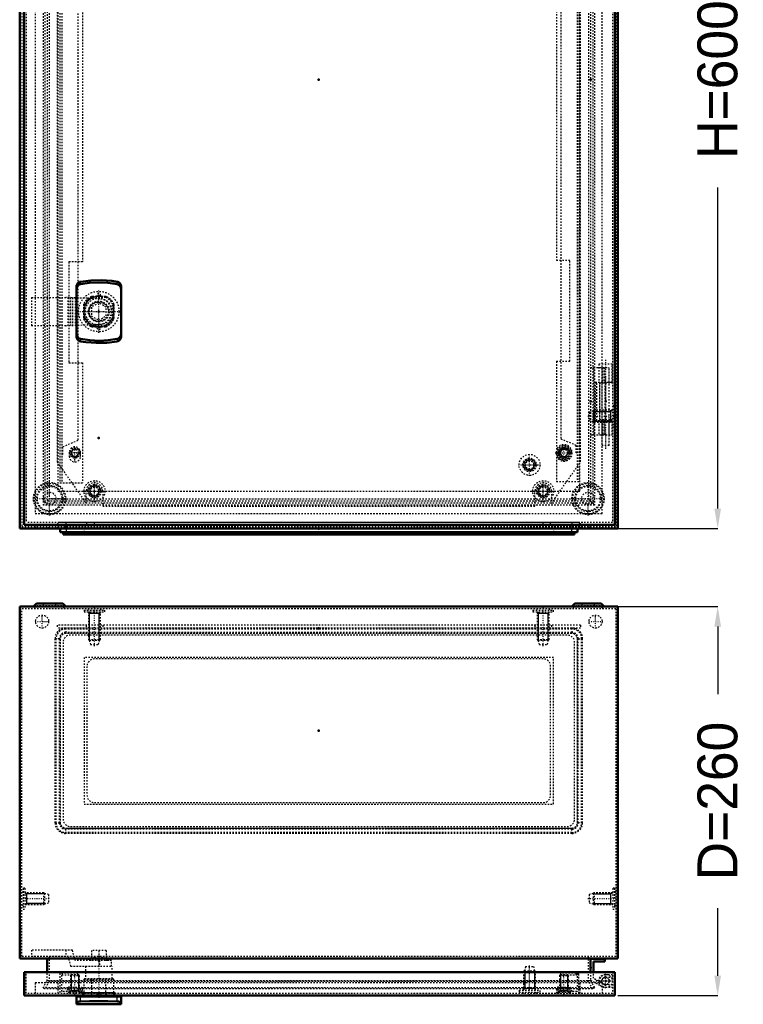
# Model space of a CAD drawing. Header units: millimetres. Extents: x 0 to 1537, y 0 to 1316.
# Tile 2 of 6: x 314 to 798, y 0 to 658. Entities that reach past the tile are written whole.
import ezdxf

# ---------------------------------------------------------------- set-up
doc = ezdxf.new("R2010")
doc.units = ezdxf.units.MM
doc.linetypes.add('Center', pattern=[1.5, 0.45, -0.5, 0.05, -0.5])
doc.linetypes.add('Dashed', pattern=[2, 1, -1])
for name, color, linetype, lineweight in [('2d ConnectionPoints', 7, 'Continuous', 50), ('AM_0', 7, 'Continuous', 50), ('AM_4', 3, 'Continuous', 25), ('AM_5', 3, 'Continuous', 25), ('AM_7', 7, 'Center', 25), ('AM_9', 6, 'Dashed', 25)]:
    doc.layers.add(name, color=color, linetype=linetype, lineweight=lineweight)
doc.dimstyles.new('ISO-25', dxfattribs={"dimtxt": 2.5, "dimasz": 2.5, "dimexe": 1.25, "dimexo": 0.625, "dimtad": 1, "dimtxsty": 'Standard', "dimcen": 2.5, "dimadec": 0, "dimazin": 0, "dimtfac": 1, "dimtmove": 0, "dimatfit": 3, "dimfxl": 1, "dimarcsym": 0})

# ---------------------------------------------------------------- blocks, each defined once
blk = doc.blocks.new('1_AG02_GPG_0__0_in_MAS0604026R5_0__1300')
at = {"layer": 'AM_9'}
for p, q in [((341.07, 243.8), (341.07, 121.8)), ((683.07, 247.8), (345.07, 247.8)), ((687.07, 121.8), (687.07, 243.8)), ((357.07, 231.8), (357.07, 133.8)), ((671.07, 231.8), (357.07, 231.8)), ((671.07, 133.8), (671.07, 231.8)), ((357.07, 133.8), (671.07, 133.8)), ((345.07, 117.8), (683.07, 117.8))]:
    blk.add_line(p, q, dxfattribs=at)
for centre, start, end in [((345.07, 243.8), 90, 180), ((683.07, 243.8), 360, 90), ((345.07, 121.8), 180, 270), ((683.07, 121.8), 270, 0)]:
    blk.add_arc(centre, 4, start, end, dxfattribs=at)
blk = doc.blocks.new('2_AF02R5_GP_0__0_in_MAS0604026R5_0__1300')
at = {"layer": 'AM_9'}
for p, q in [((680.07, 246.8), (348.07, 246.8)), ((343.07, 241.8), (343.07, 123.8)), ((685.07, 123.8), (685.07, 241.8)), ((348.07, 118.8), (680.07, 118.8))]:
    blk.add_line(p, q, dxfattribs=at)
for centre, start, end in [((348.07, 241.8), 90, 180), ((680.07, 241.8), 0, 90), ((348.07, 123.8), 180, 270), ((680.07, 123.8), 270, 360)]:
    blk.add_arc(centre, 5, start, end, dxfattribs=at)
blk = doc.blocks.new('3_AMP06040_MPL_0__0_in_MAS0604026R5_0__1300')
at = {"layer": 'AM_9'}
for p, q in [((689.07, 253.3), (339.07, 253.3)), ((339.07, 253.3), (339.07, 251.3)), ((689.07, 251.3), (339.07, 251.3)), ((358.57, 253.3), (358.57, 251.3)), ((369.57, 253.3), (369.57, 251.3)), ((658.57, 253.3), (658.57, 251.3)), ((669.57, 253.3), (669.57, 251.3)), ((689.07, 253.3), (689.07, 251.3))]:
    blk.add_line(p, q, dxfattribs=at)
blk = doc.blocks.new('4_MMSH06SS_0__right_0_in_MAS0604026R5_0__1300')
at = {"layer": 'AM_0'}
for p, q in [((705.27, 30.5), (695.77, 30.5)), ((697.77, 21.5), (697.77, 28.5)), ((697.77, 28.5), (705.27, 28.5)), ((705.27, 28.5), (705.27, 30.5))]:
    blk.add_line(p, q, dxfattribs=at)
at = {"layer": 'AM_7'}
for p, q in [((705.77, 10.87), (705.77, 20.32)), ((701.04, 15.6), (710.49, 15.6))]:
    blk.add_line(p, q, dxfattribs=at)
at = {"layer": 'AM_9'}
for p, q in [((697.77, 17.36), (697.77, 21.5)), ((695.77, 16.21), (703.5, 11.71)), ((704.51, 13.44), (697.77, 17.36)), ((699.87, 16.14), (698.86, 14.41)), ((701.27, 15.6), (703.27, 15.6))]:
    blk.add_line(p, q, dxfattribs=at)
for radius in [4.5, 2.45]:
    blk.add_circle((705.77, 15.6), radius, dxfattribs=at)
blk.add_arc((705.77, 15.6), 2.5, 239.8, 180, dxfattribs=at)
blk = doc.blocks.new('5_ALL503_0_0__1_0_in_MAS0604026R5_0__1300')
at = {"layer": 'AM_5'}
for p, q in [((355.97, 7.7), (377.97, 7.7)), ((355.97, 6.2), (356.64, 7.3)), ((377.97, 6.2), (377.29, 7.3))]:
    blk.add_line(p, q, dxfattribs=at)
blk = doc.blocks.new('6_ALL503_0_0__2_0_in_MAS0604026R5_0__1300')
at = {"layer": 'AM_0'}
for p, q in [((351.97, 5.2), (381.97, 5.2)), ((351.97, 0), (351.97, 5.2)), ((353.47, 5.8), (353.47, 5.2)), ((380.47, 5.2), (380.47, 5.8)), ((381.97, 0), (381.97, 5.2)), ((351.97, 0), (381.97, 0))]:
    blk.add_line(p, q, dxfattribs=at)
for points in [[(351.97, 1.17), (352.24, 1.45), (353.07, 1.71), (353.9, 1.85), (354.72, 1.91)], [(354.72, 1.91), (360.67, 2.1), (366.73, 2.16), (372.97, 2.1), (379.21, 1.91)], [(379.21, 1.91), (380.14, 1.83), (380.89, 1.71), (381.61, 1.49), (381.94, 1.25), (381.97, 1.17)]]:
    blk.add_lwpolyline(points, dxfattribs=at)
at = {"layer": 'AM_4'}
for p, q in [((354.72, 1.91), (354.72, 5.2)), ((379.21, 1.91), (379.21, 5.2))]:
    blk.add_line(p, q, dxfattribs=at)
at = {"layer": 'AM_5'}
for p, q in [((377.97, 7.7), (355.97, 7.7)), ((355.97, 6.2), (356.64, 7.3)), ((377.97, 6.2), (377.29, 7.3))]:
    blk.add_line(p, q, dxfattribs=at)
at = {"layer": 'AM_7'}
blk.add_line((366.97, 33.29), (366.97, 4.19), dxfattribs=at)
at = {"layer": 'AM_9'}
for p, q in [((321.97, 36.26), (321.97, 32.26)), ((349.32, 36.26), (321.97, 36.26)), ((344.92, 36.26), (344.92, 32.26)), ((351.17, 29.38), (349.32, 36.26)), ((371.97, 35.88), (361.97, 35.88)), ((361.97, 35.88), (361.97, 30.86)), ((366.97, 35.88), (366.97, 30.86)), ((371.97, 35.88), (371.97, 30.86)), ((321.97, 32.26), (346.25, 32.26)), ((346.25, 32.26), (348.1, 25.38)), ((375.47, 29.38), (351.17, 29.38)), ((361.97, 31.14), (360.38, 30.56)), ((373.55, 30.56), (360.38, 30.56)), ((360.58, 29.4), (361.97, 29.39)), ((373.35, 29.4), (360.58, 29.4)), ((361.97, 29.39), (361.97, 29.38)), ((366.97, 29.39), (366.97, 29.38)), ((367.33, 29.38), (367.33, 25.38)), ((373.55, 30.56), (371.97, 31.14)), ((371.97, 29.39), (373.35, 29.4)), ((371.97, 29.39), (371.97, 29.38)), ((375.47, 25.38), (375.47, 29.38)), ((348.1, 25.38), (375.97, 25.38)), ((357.97, 25.38), (357.97, 17.2)), ((375.97, 17.2), (375.97, 25.38)), ((357.07, 16.7), (357.57, 17.2)), ((357.07, 6.2), (357.07, 16.7)), ((357.07, 16.7), (376.87, 16.7)), ((357.57, 17.2), (376.37, 17.2)), ((362.29, 17.2), (362.17, 16.7)), ((362.17, 16.7), (362.17, 6.2)), ((371.76, 16.7), (371.65, 17.2)), ((371.76, 6.2), (371.76, 16.7)), ((376.37, 17.2), (376.87, 16.7)), ((376.87, 16.7), (376.87, 6.2)), ((356.82, 6.2), (377.12, 6.2)), ((362.35, 6.2), (362.35, 5.8)), ((371.58, 5.8), (371.58, 6.2))]:
    blk.add_line(p, q, dxfattribs=at)
for points in [[(366.97, 30.86), (364.51, 31.14), (361.97, 30.86)], [(371.97, 30.86), (369.51, 31.14), (366.97, 30.86)]]:
    blk.add_lwpolyline(points, dxfattribs=at)
for centre, start, end in [((360.59, 30), 110, 269.67823), ((373.35, 30), 270.32177, 70)]:
    blk.add_arc(centre, 0.6, start, end, dxfattribs=at)
blk = doc.blocks.new('7_ADP06040R5_0__0_in_MAS0604026R5_0__1300')
at = {"layer": 'AM_0'}
for p, q in [((711.97, 21.5), (316.97, 21.5)), ((316.97, 21.5), (316.97, 5.8)), ((711.97, 5.8), (711.97, 21.5)), ((316.97, 5.8), (711.97, 5.8))]:
    blk.add_line(p, q, dxfattribs=at)
at = {"layer": 'AM_5'}
for p, q in [((348.58, 19.9), (348.58, 10.3)), ((353.35, 19.9), (353.35, 10.3)), ((651.73, 22.4), (651.73, 10.57)), ((658.2, 22.4), (658.2, 10.57)), ((675.58, 19.9), (675.58, 10.3)), ((680.35, 19.9), (680.35, 10.3)), ((353.97, 8.9), (347.97, 8.9)), ((347.97, 8.9), (348.58, 8.9)), ((348.58, 10.3), (348.58, 8.9)), ((353.35, 10.3), (353.35, 8.9)), ((353.97, 8.9), (353.35, 8.9)), ((658.97, 10.57), (650.97, 10.57)), ((650.97, 9.4), (651.56, 10.3)), ((651.56, 10.3), (651.73, 10.57)), ((658.38, 10.3), (658.2, 10.57)), ((658.97, 9.4), (658.38, 10.3)), ((680.97, 8.9), (674.97, 8.9)), ((674.97, 8.9), (675.58, 8.9)), ((675.58, 10.3), (675.58, 8.9)), ((680.35, 10.3), (680.35, 8.9)), ((680.97, 8.9), (680.35, 8.9))]:
    blk.add_line(p, q, dxfattribs=at)
at = {"layer": 'AM_7'}
for p, q in [((350.97, 6.67), (350.97, 20.53)), ((654.97, 6.4), (654.97, 26.09)), ((677.97, 6.67), (677.97, 20.53))]:
    blk.add_line(p, q, dxfattribs=at)
at = {"layer": 'AM_9'}
for p, q in [((318.47, 7.3), (318.47, 21.5)), ((352.97, 20.8), (340.97, 20.8)), ((340.97, 20.8), (340.97, 7.3)), ((342.17, 8.5), (342.17, 20.8)), ((342.72, 19.6), (342.72, 20.8)), ((348.58, 19.9), (347.97, 19.29)), ((348.58, 19.9), (353.35, 19.9)), ((352.97, 19.6), (352.97, 20.8)), ((353.97, 19.29), (353.35, 19.9)), ((651.47, 22.4), (650.97, 21.9)), ((650.97, 21.9), (650.97, 9.4)), ((650.97, 21.9), (658.97, 21.9)), ((652.22, 25.2), (651.47, 22.4)), ((651.47, 22.4), (658.47, 22.4)), ((652.22, 25.2), (657.72, 25.2)), ((658.47, 22.4), (657.72, 25.2)), ((658.97, 21.9), (658.47, 22.4)), ((658.97, 9.4), (658.97, 21.9)), ((675.58, 19.9), (674.97, 19.29)), ((675.58, 19.9), (680.35, 19.9)), ((675.97, 19.6), (675.97, 20.8)), ((687.97, 20.8), (675.97, 20.8)), ((680.97, 19.29), (680.35, 19.9)), ((686.22, 19.6), (686.22, 20.8)), ((686.77, 20.8), (686.77, 8.5)), ((687.97, 7.3), (687.97, 20.8)), ((710.47, 21.5), (710.47, 7.3)), ((324.47, 14.3), (324.47, 7.3)), ((703.47, 14.3), (324.47, 14.3)), ((339.47, 14.3), (339.47, 7.3)), ((342.17, 19.6), (352.97, 19.6)), ((347.97, 19.29), (353.97, 19.29)), ((347.97, 19.29), (347.97, 8.1)), ((353.97, 8.1), (353.97, 19.29)), ((674.97, 19.29), (674.97, 8.1)), ((674.97, 19.29), (680.97, 19.29)), ((675.97, 19.6), (686.77, 19.6)), ((680.97, 8.1), (680.97, 19.29)), ((688.47, 14.3), (688.47, 7.3)), ((703.47, 14.3), (703.47, 7.3)), ((710.47, 19.7), (705.77, 19.7)), ((705.77, 18.2), (710.47, 18.2)), ((710.47, 7.3), (318.47, 7.3)), ((355.97, 8.5), (342.17, 8.5)), ((345.95, 10.44), (345.47, 8.5)), ((345.95, 10.44), (355.98, 10.44)), ((347.15, 10.3), (346.41, 7.3)), ((346.97, 8.5), (346.97, 7.3)), ((347.22, 8.5), (347.22, 7.3)), ((347.31, 11.5), (354.62, 11.5)), ((347.47, 8.1), (354.47, 8.1)), ((347.47, 8.1), (347.47, 7.3)), ((347.72, 11.5), (347.72, 10.3)), ((354.22, 10.3), (354.22, 11.5)), ((354.47, 7.3), (354.47, 8.1)), ((354.72, 8.5), (354.72, 7.3)), ((355.53, 7.3), (354.78, 10.3)), ((355.97, 7.3), (355.97, 10.3)), ((356.02, 10.3), (355.98, 10.44)), ((356.82, 7.3), (356.82, 5.8)), ((362, 7.3), (362, 5.8)), ((365.72, 7.3), (365.72, 5.8)), ((368.22, 7.3), (368.22, 5.8)), ((371.93, 7.3), (371.93, 5.8)), ((377.12, 7.3), (377.12, 5.8)), ((647.97, 9.4), (661.97, 9.4)), ((647.97, 9.4), (647.97, 8.2)), ((647.97, 8.2), (661.97, 8.2)), ((650.47, 8.2), (650.89, 7.3)), ((659.05, 7.3), (659.47, 8.2)), ((661.97, 8.2), (661.97, 9.4)), ((672.95, 10.44), (672.92, 10.3)), ((672.95, 10.44), (682.98, 10.44)), ((672.97, 10.3), (672.97, 7.3)), ((686.77, 8.5), (672.97, 8.5)), ((674.15, 10.3), (673.41, 7.3)), ((674.22, 8.5), (674.22, 7.3)), ((674.31, 11.5), (681.62, 11.5)), ((674.47, 8.1), (681.47, 8.1)), ((674.47, 8.1), (674.47, 7.3)), ((674.72, 11.5), (674.72, 10.3)), ((681.22, 10.3), (681.22, 11.5)), ((681.47, 7.3), (681.47, 8.1)), ((681.72, 8.5), (681.72, 7.3)), ((682.53, 7.3), (681.78, 10.3)), ((681.97, 8.5), (681.97, 7.3)), ((683.46, 8.5), (682.98, 10.44)), ((710.47, 13), (705.77, 13)), ((705.77, 11.5), (710.47, 11.5))]:
    blk.add_line(p, q, dxfattribs=at)
for centre, radius, start, end in [((705.77, 15.6), 4.1, 90, 198.48601), ((705.77, 15.6), 2.6, 90, 270), ((347.31, 10.1), 1.4, 90, 166), ((354.62, 10.1), 1.4, 14, 90), ((674.31, 10.1), 1.4, 90, 166), ((681.62, 10.1), 1.4, 14, 90), ((705.77, 15.6), 4.1, 235.87671, 270)]:
    blk.add_arc(centre, radius, start, end, dxfattribs=at)
blk = doc.blocks.new('8_MAS0604026_0__0_in_MAS0604026R5_0__1300')
at = {"layer": 'AM_0'}
for p, q in [((314.07, 265.8), (314.07, 30.6)), ((714.07, 265.8), (314.07, 265.8)), ((325.29, 267.8), (323.29, 265.8)), ((342.85, 267.8), (325.29, 267.8)), ((344.85, 265.8), (342.85, 267.8)), ((685.29, 267.8), (683.29, 265.8)), ((702.85, 267.8), (685.29, 267.8)), ((704.85, 265.8), (702.85, 267.8)), ((714.07, 30.6), (714.07, 265.8)), ((314.07, 30.6), (714.07, 30.6)), ((332.37, 21.5), (332.37, 30.6)), ((695.77, 30.6), (695.77, 21.5))]:
    blk.add_line(p, q, dxfattribs=at)
at = {"layer": 'AM_5'}
for p, q in [((360.07, 262.3), (360.83, 261.13)), ((368.07, 261.13), (360.07, 261.13)), ((360.83, 243.3), (360.83, 261.13)), ((368.07, 262.3), (367.3, 261.13)), ((367.3, 243.3), (367.3, 261.13)), ((660.07, 262.3), (660.83, 261.13)), ((668.07, 261.13), (660.07, 261.13)), ((660.83, 243.3), (660.83, 261.13)), ((668.07, 262.3), (667.3, 261.13)), ((667.3, 243.3), (667.3, 261.13)), ((360.83, 251.3), (360.83, 253.3)), ((367.3, 251.3), (367.3, 253.3)), ((660.83, 251.3), (660.83, 253.3)), ((667.3, 251.3), (667.3, 253.3)), ((317.57, 74.6), (318.74, 73.83)), ((318.74, 66.6), (318.74, 74.6)), ((330.57, 73.83), (318.74, 73.83)), ((697.57, 73.83), (709.39, 73.83)), ((709.39, 66.6), (709.39, 74.6)), ((710.57, 74.6), (709.39, 73.83)), ((317.57, 66.6), (318.74, 67.37)), ((330.57, 67.37), (318.74, 67.37)), ((697.57, 67.37), (709.39, 67.37)), ((710.57, 66.6), (709.39, 67.37))]:
    blk.add_line(p, q, dxfattribs=at)
at = {"layer": 'AM_7'}
for p, q in [((334.07, 264.23), (334.07, 267.97)), ((364.07, 239.3), (364.07, 265.59)), ((664.07, 239.3), (664.07, 265.59)), ((694.07, 264.23), (694.07, 267.97)), ((329.07, 251.23), (329.07, 260.37)), ((699.07, 251.23), (699.07, 260.37)), ((324.5, 255.8), (333.63, 255.8)), ((694.5, 255.8), (703.63, 255.8)), ((314.57, 70.6), (334.26, 70.6)), ((693.87, 70.6), (713.56, 70.6))]:
    blk.add_line(p, q, dxfattribs=at)
at = {"layer": 'AM_9'}
for p, q in [((315.47, 32), (315.47, 264.4)), ((712.67, 264.4), (315.47, 264.4)), ((325.87, 266.4), (323.87, 264.4)), ((342.27, 266.4), (325.87, 266.4)), ((329.82, 267.8), (329.82, 266.4)), ((338.32, 266.4), (338.32, 267.8)), ((344.27, 264.4), (342.27, 266.4)), ((357.07, 263.5), (371.07, 263.5)), ((357.07, 263.5), (357.07, 262.3)), ((359.99, 264.4), (359.57, 263.5)), ((368.57, 263.5), (368.15, 264.4)), ((371.07, 262.3), (371.07, 263.5)), ((657.07, 263.5), (671.07, 263.5)), ((657.07, 263.5), (657.07, 262.3)), ((659.99, 264.4), (659.57, 263.5)), ((668.57, 263.5), (668.15, 264.4)), ((671.07, 262.3), (671.07, 263.5)), ((685.87, 266.4), (683.87, 264.4)), ((702.27, 266.4), (685.87, 266.4)), ((689.82, 267.8), (689.82, 266.4)), ((698.32, 266.4), (698.32, 267.8)), ((704.27, 264.4), (702.27, 266.4)), ((712.67, 264.4), (712.67, 32)), ((357.07, 262.3), (371.07, 262.3)), ((360.07, 262.3), (360.07, 243.8)), ((368.07, 243.8), (368.07, 262.3)), ((657.07, 262.3), (671.07, 262.3)), ((660.07, 262.3), (660.07, 243.8)), ((668.07, 243.8), (668.07, 262.3)), ((683.31, 251.38), (344.82, 251.38)), ((344.82, 251.38), (344.82, 248)), ((683.31, 250.8), (344.82, 250.8)), ((683.31, 251.38), (683.31, 248)), ((340.58, 244.34), (337.78, 244.34)), ((337.78, 121.26), (337.78, 244.34)), ((338.36, 121.26), (338.36, 244.34)), ((340.58, 121.26), (340.58, 244.34)), ((341.16, 244.34), (340.8, 244.34)), ((341.16, 121.26), (341.16, 244.34)), ((683.31, 248.58), (344.82, 248.58)), ((683.31, 248), (344.82, 248)), ((360.07, 243.8), (368.07, 243.8)), ((360.07, 243.8), (360.57, 243.3)), ((367.57, 243.3), (368.07, 243.8)), ((660.07, 243.8), (660.57, 243.3)), ((660.07, 243.8), (668.07, 243.8)), ((667.57, 243.3), (668.07, 243.8)), ((687.34, 244.34), (686.97, 244.34)), ((686.97, 121.26), (686.97, 244.34)), ((687.55, 244.34), (690.35, 244.34)), ((687.55, 121.26), (687.55, 244.34)), ((689.77, 121.26), (689.77, 244.34)), ((690.35, 121.26), (690.35, 244.34)), ((360.57, 243.3), (361.32, 240.5)), ((360.57, 243.3), (367.57, 243.3)), ((361.32, 240.5), (366.82, 240.5)), ((366.82, 240.5), (367.57, 243.3)), ((660.57, 243.3), (661.32, 240.5)), ((660.57, 243.3), (667.57, 243.3)), ((661.32, 240.5), (666.82, 240.5)), ((666.82, 240.5), (667.57, 243.3)), ((664.07, 230.8), (364.07, 230.8)), ((359.07, 225.8), (359.07, 139.8)), ((669.07, 139.8), (669.07, 225.8)), ((364.07, 134.8), (664.07, 134.8)), ((337.78, 121.26), (340.58, 121.26)), ((341.16, 121.26), (340.8, 121.26)), ((686.97, 121.26), (687.34, 121.26)), ((690.35, 121.26), (687.55, 121.26)), ((683.31, 117.6), (344.82, 117.6)), ((344.82, 114.22), (344.82, 117.6)), ((683.31, 117.02), (344.82, 117.02)), ((683.31, 114.8), (344.82, 114.8)), ((683.31, 114.22), (344.82, 114.22)), ((683.31, 114.22), (683.31, 117.6)), ((316.37, 75.1), (315.47, 74.68)), ((316.37, 77.6), (316.37, 63.6)), ((317.57, 77.6), (316.37, 77.6)), ((317.57, 77.6), (317.57, 63.6)), ((330.07, 74.6), (317.57, 74.6)), ((330.07, 74.6), (330.07, 66.6)), ((330.57, 74.1), (330.07, 74.6)), ((333.37, 73.35), (330.57, 74.1)), ((330.57, 74.1), (330.57, 67.1)), ((333.37, 73.35), (333.37, 67.85)), ((697.57, 74.1), (694.77, 73.35)), ((694.77, 73.35), (694.77, 67.85)), ((698.07, 74.6), (697.57, 74.1)), ((697.57, 74.1), (697.57, 67.1)), ((698.07, 74.6), (698.07, 66.6)), ((710.57, 74.6), (698.07, 74.6)), ((710.57, 77.6), (710.57, 63.6)), ((711.77, 77.6), (710.57, 77.6)), ((711.77, 77.6), (711.77, 63.6)), ((712.67, 74.68), (711.77, 75.1)), ((315.47, 66.52), (316.37, 66.1)), ((317.57, 66.6), (330.07, 66.6)), ((330.07, 66.6), (330.57, 67.1)), ((330.57, 67.1), (333.37, 67.85)), ((694.77, 67.85), (697.57, 67.1)), ((697.57, 67.1), (698.07, 66.6)), ((698.07, 66.6), (710.57, 66.6)), ((711.77, 66.1), (712.67, 66.52)), ((316.37, 63.6), (317.57, 63.6)), ((710.57, 63.6), (711.77, 63.6)), ((712.67, 32), (315.47, 32)), ((333.77, 32), (333.77, 15.22)), ((694.37, 15.22), (694.37, 32)), ((332.37, 15.6), (332.37, 21.5)), ((695.77, 21.5), (695.77, 15.6)), ((329.71, 11), (332.37, 15.6)), ((333.77, 15.22), (330.92, 10.3)), ((695.77, 15.6), (332.37, 15.6)), ((694.37, 15.22), (333.77, 15.22)), ((697.21, 10.3), (694.37, 15.22)), ((695.77, 15.6), (698.42, 11)), ((698.42, 11), (329.71, 11)), ((330.92, 10.3), (329.71, 11)), ((697.21, 10.3), (330.92, 10.3)), ((698.42, 11), (697.21, 10.3))]:
    blk.add_line(p, q, dxfattribs=at)
for centre in [(329.07, 255.8), (699.07, 255.8)]:
    blk.add_circle(centre, 4.35, dxfattribs=at)
for centre, radius, start, end in [((344.82, 244.34), 7.04, 90, 179.9995), ((344.82, 244.34), 6.46, 90, 179.99945), ((683.31, 244.34), 7.04, 0.0005, 90), ((683.31, 244.34), 6.46, 0.00055, 90), ((344.82, 244.34), 4.24, 90, 179.99916), ((344.82, 244.34), 3.66, 90, 179.99903), ((683.31, 244.34), 4.24, 0.00084, 90), ((683.31, 244.34), 3.66, 0.00097, 90), ((364.07, 225.8), 5, 90, 180), ((664.07, 225.8), 5, 360, 90), ((364.07, 139.8), 5, 180, 270), ((664.07, 139.8), 5, 270, 0), ((344.82, 121.26), 7.04, 180.0005, 270), ((344.82, 121.26), 6.46, 180.00055, 270), ((344.82, 121.26), 4.24, 180.00084, 270), ((344.82, 121.26), 3.66, 180.00097, 270), ((683.31, 121.26), 6.46, 270, 359.99945), ((683.31, 121.26), 3.66, 270, 359.99903), ((683.31, 121.26), 4.24, 270, 359.99916), ((683.31, 121.26), 7.04, 270, 359.9995)]:
    blk.add_arc(centre, radius, start, end, dxfattribs=at)
blk = doc.blocks.new('18_AG02_GPG_0__0_in_MAS0604026R5_0__1300')
at = {"layer": 'AM_0'}
for p, q in [((341.07, 317.97), (341.07, 315.47)), ((687.07, 317.97), (687.07, 315.47)), ((341.07, 315.47), (687.07, 315.47))]:
    blk.add_line(p, q, dxfattribs=at)
at = {"layer": 'AM_4'}
for p, q in [((345.07, 317.97), (345.07, 315.47)), ((683.07, 317.97), (683.07, 315.47))]:
    blk.add_line(p, q, dxfattribs=at)
at = {"layer": 'AM_9'}
for p, q in [((341.07, 320.47), (341.07, 317.97)), ((345.07, 320.47), (345.07, 317.97)), ((357.07, 320.47), (357.07, 315.47)), ((671.07, 320.47), (671.07, 315.47)), ((683.07, 320.47), (683.07, 317.97)), ((687.07, 320.47), (687.07, 317.97))]:
    blk.add_line(p, q, dxfattribs=at)
blk = doc.blocks.new('19_AF02R5_GP_0__0_in_MAS0604026R5_0__1300')
at = {"layer": 'AM_0'}
for p, q in [((343.07, 315.47), (343.07, 314.07)), ((343.07, 314.07), (685.07, 314.07)), ((685.07, 315.47), (685.07, 314.07))]:
    blk.add_line(p, q, dxfattribs=at)
at = {"layer": 'AM_4'}
for p, q in [((348.07, 315.47), (348.07, 314.07)), ((680.07, 315.47), (680.07, 314.07))]:
    blk.add_line(p, q, dxfattribs=at)
blk = doc.blocks.new('20_AMP06040_MPL_0__0_in_MAS0604026R5_0__1300')
at = {"layer": 'AM_9'}
for p, q in [((658.57, 902.97), (369.57, 902.97)), ((369.57, 902.97), (369.57, 892.97)), ((658.57, 892.97), (658.57, 902.97)), ((358.57, 901.22), (339.07, 873.37)), ((358.57, 892.97), (358.57, 901.22)), ((689.07, 873.37), (669.57, 901.22)), ((669.57, 901.22), (669.57, 892.97)), ((339.07, 873.37), (339.07, 362.57)), ((689.07, 362.57), (689.07, 873.37)), ((339.07, 362.57), (358.57, 334.72)), ((669.57, 334.72), (689.07, 362.57)), ((358.57, 334.72), (358.57, 342.97)), ((369.57, 342.97), (369.57, 332.97)), ((658.57, 332.97), (658.57, 342.97)), ((669.57, 342.97), (669.57, 334.72)), ((369.57, 332.97), (658.57, 332.97))]:
    blk.add_line(p, q, dxfattribs=at)
for centre, start, end in [((364.07, 892.97), 180, 0), ((664.07, 892.97), 180, 0), ((364.07, 342.97), 0, 180), ((664.07, 342.97), 0, 180)]:
    blk.add_arc(centre, 5.5, start, end, dxfattribs=at)
blk = doc.blocks.new('22_ALL503_0_0__1_0_in_MAS0604026R5_0__1300')
at = {"layer": 'AM_0'}
for p, q in [((351.97, 446.6), (351.97, 479.33)), ((381.97, 479.33), (381.97, 446.6))]:
    blk.add_line(p, q, dxfattribs=at)
for points in [[(351.97, 479.33), (351.98, 479.65), (352.02, 479.96), (352.08, 480.27), (352.16, 480.57), (352.27, 480.86), (352.4, 481.14), (352.55, 481.41), (352.73, 481.66), (352.92, 481.9), (353.13, 482.11), (353.35, 482.3), (353.59, 482.47), (353.84, 482.62), (354.11, 482.74), (354.38, 482.83), (354.65, 482.9), (354.72, 482.91)], [(351.97, 477.34), (352.24, 478.94), (353.07, 480.33), (353.9, 480.99), (354.72, 481.29)], [(354.72, 482.91), (361.66, 483.77), (368.63, 483.95), (375.6, 483.45), (379.21, 482.91)], [(354.72, 481.29), (360.67, 482.16), (366.73, 482.47), (372.97, 482.18), (379.21, 481.29)], [(379.21, 482.91), (379.49, 482.85), (379.76, 482.76), (380.03, 482.65), (380.28, 482.51), (380.52, 482.34), (380.75, 482.16), (380.97, 481.95), (381.16, 481.72), (381.34, 481.47), (381.5, 481.21), (381.63, 480.93), (381.75, 480.64), (381.84, 480.34), (381.9, 480.04), (381.95, 479.72), (381.97, 479.41), (381.97, 479.33)], [(379.21, 481.29), (380.14, 480.93), (380.89, 480.3), (381.61, 479.15), (381.94, 477.82), (381.97, 477.34)], [(354.72, 444.65), (353.79, 445.01), (353.04, 445.64), (352.32, 446.78), (351.99, 448.11), (351.97, 448.59)], [(381.97, 448.59), (381.69, 446.99), (380.86, 445.6), (380.03, 444.94), (379.21, 444.65)], [(354.72, 443.02), (354.44, 443.08), (354.17, 443.17), (353.9, 443.28), (353.65, 443.42), (353.41, 443.59), (353.18, 443.78), (352.97, 443.99), (352.77, 444.21), (352.59, 444.46), (352.44, 444.72), (352.3, 445), (352.19, 445.29), (352.1, 445.59), (352.03, 445.9), (351.99, 446.21), (351.97, 446.53), (351.97, 446.6)], [(379.21, 444.65), (373.27, 443.78), (367.2, 443.47), (360.96, 443.75), (354.72, 444.65)], [(379.21, 443.02), (372.28, 442.16), (365.3, 441.99), (358.34, 442.49), (354.72, 443.02)], [(381.97, 446.6), (381.95, 446.29), (381.92, 445.97), (381.86, 445.66), (381.77, 445.36), (381.66, 445.07), (381.53, 444.79), (381.38, 444.52), (381.21, 444.27), (381.01, 444.04), (380.81, 443.82), (380.58, 443.63), (380.34, 443.46), (380.09, 443.32), (379.83, 443.19), (379.56, 443.1), (379.28, 443.03), (379.21, 443.02)]]:
    blk.add_lwpolyline(points, dxfattribs=at)
at = {"layer": 'AM_4'}
for p, q in [((354.72, 481.29), (354.72, 482.91)), ((379.21, 481.29), (379.21, 482.91)), ((354.72, 444.65), (354.72, 443.02)), ((379.21, 444.65), (379.21, 443.02))]:
    blk.add_line(p, q, dxfattribs=at)
at = {"layer": 'AM_5'}
blk.add_arc((366.97, 462.97), 10.08, 75, 15, dxfattribs=at)
at = {"layer": 'AM_7'}
for p, q in [((366.97, 448.79), (366.97, 477.14)), ((352.79, 462.97), (381.14, 462.97))]:
    blk.add_line(p, q, dxfattribs=at)
at = {"layer": 'AM_9'}
for p, q in [((321.97, 472.43), (344.92, 472.43)), ((321.97, 472.43), (321.97, 453.51)), ((367.33, 471.46), (344.92, 472.43)), ((346.25, 472.37), (346.25, 453.56)), ((348.1, 472.29), (348.1, 453.64)), ((349.32, 472.24), (349.32, 453.7)), ((351.17, 472.16), (351.17, 453.78)), ((356.82, 467.58), (356.82, 458.35)), ((357.07, 467.76), (357.57, 467.65)), ((357.07, 467.76), (357.07, 458.17)), ((357.57, 467.65), (357.57, 458.29)), ((366.97, 468.74), (361.97, 465.85)), ((362.29, 472.37), (362.17, 472.87)), ((371.76, 472.87), (362.17, 472.87)), ((371.65, 472.37), (362.29, 472.37)), ((371.58, 473.12), (362.35, 473.12)), ((371.97, 465.85), (366.97, 468.74)), ((371.76, 472.87), (371.65, 472.37)), ((376.37, 467.65), (376.87, 467.76)), ((376.37, 458.29), (376.37, 467.65)), ((376.87, 467.76), (376.87, 458.17)), ((377.12, 467.58), (377.12, 458.35)), ((361.97, 465.85), (361.97, 460.08)), ((371.97, 460.08), (371.97, 465.85)), ((344.92, 453.51), (367.33, 454.47)), ((357.57, 458.29), (357.07, 458.17)), ((361.97, 460.08), (366.97, 457.19)), ((366.97, 457.19), (371.97, 460.08)), ((376.87, 458.17), (376.37, 458.29)), ((344.92, 453.51), (321.97, 453.51)), ((362.17, 453.07), (362.29, 453.57)), ((371.76, 453.07), (362.17, 453.07)), ((362.29, 453.57), (371.65, 453.57)), ((371.58, 452.82), (362.35, 452.82)), ((371.65, 453.57), (371.76, 453.07))]:
    blk.add_line(p, q, dxfattribs=at)
for radius in [13.5, 9, 6.98, 6.59, 6.38]:
    blk.add_circle((366.97, 462.97), radius, dxfattribs=at)
for radius, start, end in [(11.15, 114.45123, 155.54877), (11, 115.84193, 154.15807), (10.5, 116.46097, 153.53903), (8.5, 272.47583, 87.52417), (11.15, 24.45123, 65.54877), (10.5, 26.46097, 63.53903), (11, 25.84193, 64.15807), (11.15, 204.45123, 245.54877), (11, 205.84193, 244.15807), (10.5, 206.46097, 243.53903), (11.15, 294.45123, 335.54877), (10.5, 296.46097, 333.53903), (11, 295.84193, 334.15807)]:
    blk.add_arc((366.97, 462.97), radius, start, end, dxfattribs=at)
blk = doc.blocks.new('24_ADP06040R5_0__0_in_MAS0604026R5_0__1300')
at = {"layer": 'AM_0'}
for p, q in [((316.97, 915.47), (711.97, 915.47)), ((316.97, 915.47), (316.97, 320.47)), ((711.97, 915.47), (711.97, 320.47)), ((316.97, 320.47), (711.97, 320.47))]:
    blk.add_line(p, q, dxfattribs=at)
at = {"layer": 'AM_5'}
for centre, radius in [((350.97, 867.47), 2.39), ((677.97, 867.47), 2.39), ((350.97, 368.47), 2.39), ((677.97, 368.47), 2.39), ((654.97, 360.47), 3.23)]:
    blk.add_arc(centre, radius, 75, 15, dxfattribs=at)
at = {"layer": 'AM_7'}
for p, q in [((350.97, 861.69), (350.97, 873.24)), ((674.03, 869.72), (681.9, 869.72)), ((677.97, 863.28), (677.97, 873.65)), ((345.19, 867.47), (356.74, 867.47)), ((674.03, 867.22), (681.9, 867.22)), ((674.29, 867.47), (681.64, 867.47)), ((365.65, 783.72), (368.28, 783.72)), ((365.65, 762.22), (368.28, 762.22)), ((365.65, 473.72), (368.28, 473.72)), ((365.65, 452.22), (368.28, 452.22)), ((347.03, 368.72), (354.9, 368.72)), ((350.97, 362.28), (350.97, 372.65)), ((677.97, 362.69), (677.97, 374.24)), ((347.03, 366.22), (354.9, 366.22)), ((347.29, 368.47), (354.64, 368.47)), ((654.97, 353.12), (654.97, 367.82)), ((672.19, 368.47), (683.74, 368.47)), ((647.62, 360.47), (662.32, 360.47))]:
    blk.add_line(p, q, dxfattribs=at)
at = {"layer": 'AM_9'}
for p, q in [((318.47, 913.97), (318.47, 321.97)), ((710.47, 913.97), (318.47, 913.97)), ((710.47, 913.97), (710.47, 321.97)), ((324.47, 907.97), (324.47, 327.97)), ((703.47, 907.97), (324.47, 907.97)), ((703.47, 327.97), (703.47, 907.97)), ((339.47, 892.97), (339.47, 342.97)), ((688.47, 892.97), (339.47, 892.97)), ((688.47, 342.97), (688.47, 892.97)), ((340.97, 886.47), (340.97, 348.47)), ((340.97, 886.47), (355.97, 886.47)), ((342.17, 886.47), (342.17, 348.47)), ((355.97, 886.47), (355.97, 806.17)), ((672.97, 887.47), (687.97, 887.47)), ((672.97, 887.47), (672.97, 807.17)), ((686.77, 887.47), (686.77, 349.47)), ((687.97, 887.47), (687.97, 349.47)), ((674.22, 869.72), (674.22, 867.22)), ((681.72, 867.22), (681.72, 869.72)), ((342.17, 867.47), (342.72, 867.47)), ((342.72, 867.47), (342.72, 862.46)), ((342.72, 862.46), (352.97, 858.21)), ((675.97, 859.21), (686.22, 863.46)), ((686.22, 868.47), (686.77, 868.47)), ((686.22, 863.46), (686.22, 868.47)), ((352.97, 858.21), (352.97, 376.73)), ((675.97, 859.21), (675.97, 377.73)), ((701.67, 845.22), (701.67, 820.72)), ((701.67, 845.22), (710.47, 845.22)), ((701.88, 820.72), (701.88, 845.22)), ((703.17, 845.22), (703.17, 820.72)), ((705.77, 845.22), (705.77, 820.72)), ((701.67, 820.72), (710.47, 820.72)), ((346.97, 806.17), (346.97, 738.77)), ((355.97, 806.17), (346.97, 806.17)), ((681.97, 807.17), (672.97, 807.17)), ((681.97, 739.77), (681.97, 807.17)), ((365.72, 783.12), (362, 783.12)), ((365.72, 783.72), (365.72, 783.12)), ((368.22, 783.12), (368.22, 783.72)), ((371.93, 783.12), (368.22, 783.12)), ((356.82, 777.93), (356.82, 768)), ((377.12, 768), (377.12, 777.93)), ((362, 762.82), (365.72, 762.82)), ((365.72, 762.82), (365.72, 762.22)), ((368.22, 762.22), (368.22, 762.82)), ((368.22, 762.82), (371.93, 762.82)), ((346.97, 738.77), (355.97, 738.77)), ((355.97, 738.77), (355.97, 496.17)), ((672.97, 739.77), (672.97, 497.17)), ((672.97, 739.77), (681.97, 739.77)), ((346.97, 496.17), (346.97, 428.77)), ((355.97, 496.17), (346.97, 496.17)), ((681.97, 497.17), (672.97, 497.17)), ((681.97, 429.77), (681.97, 497.17)), ((356.82, 467.93), (356.82, 458)), ((365.72, 473.12), (362, 473.12)), ((365.72, 473.72), (365.72, 473.12)), ((368.22, 473.12), (368.22, 473.72)), ((371.93, 473.12), (368.22, 473.12)), ((377.12, 458), (377.12, 467.93)), ((362, 452.82), (365.72, 452.82)), ((365.72, 452.82), (365.72, 452.22)), ((368.22, 452.22), (368.22, 452.82)), ((368.22, 452.82), (371.93, 452.82)), ((346.97, 428.77), (355.97, 428.77)), ((355.97, 428.77), (355.97, 348.47)), ((672.97, 429.77), (672.97, 349.47)), ((672.97, 429.77), (681.97, 429.77)), ((701.67, 415.22), (701.67, 390.72)), ((701.67, 415.22), (710.47, 415.22)), ((701.88, 390.72), (701.88, 415.22)), ((703.17, 415.22), (703.17, 390.72)), ((705.77, 415.22), (705.77, 390.72)), ((701.67, 390.72), (710.47, 390.72)), ((352.97, 376.73), (342.72, 372.47)), ((686.22, 373.47), (675.97, 377.73)), ((342.72, 372.47), (342.72, 367.47)), ((347.22, 368.72), (347.22, 366.22)), ((354.72, 366.22), (354.72, 368.72)), ((686.22, 368.47), (686.22, 373.47)), ((342.72, 367.47), (342.17, 367.47)), ((686.77, 368.47), (686.22, 368.47)), ((672.97, 349.47), (687.97, 349.47)), ((339.47, 342.97), (688.47, 342.97)), ((340.97, 348.47), (355.97, 348.47)), ((324.47, 327.97), (703.47, 327.97)), ((710.47, 321.97), (318.47, 321.97))]:
    blk.add_line(p, q, dxfattribs=at)
for centre, radius in [((350.97, 867.47), 5.01), ((350.97, 867.47), 4.56), ((350.97, 867.47), 3.81), ((350.97, 867.47), 3.66), ((350.97, 867.47), 3.5), ((350.97, 867.47), 3.25), ((350.97, 867.47), 3), ((350.97, 867.47), 2.39), ((677.97, 867.47), 3.5), ((677.97, 867.47), 3), ((677.97, 867.47), 2.39), ((350.97, 368.47), 3.5), ((350.97, 368.47), 3), ((350.97, 368.47), 2.39), ((677.97, 368.47), 5.01), ((677.97, 368.47), 4.56), ((677.97, 368.47), 3.81), ((677.97, 368.47), 3.66), ((677.97, 368.47), 3.5), ((677.97, 368.47), 3.25), ((677.97, 368.47), 3), ((677.97, 368.47), 2.39), ((654.97, 360.47), 7), ((654.97, 360.47), 4.5), ((654.97, 360.47), 4.08), ((654.97, 360.47), 4), ((654.97, 360.47), 3.5), ((654.97, 360.47), 2.75)]:
    blk.add_circle(centre, radius, dxfattribs=at)
for centre, radius, start, end in [((350.97, 867.47), 5.5, 24.57409, 335.42591), ((677.97, 869.72), 3.75, 0, 180), ((350.97, 867.47), 5.05, 351.9955, 8.0045), ((677.97, 867.22), 3.75, 180, 0), ((366.97, 772.97), 11.3, 116.07361, 153.92639), ((366.97, 783.72), 1.25, 0, 180), ((366.97, 772.97), 11.3, 26.07361, 63.92639), ((366.97, 772.97), 11.3, 206.07361, 243.92639), ((366.97, 772.97), 11.3, 296.07361, 333.92639), ((366.97, 762.22), 1.25, 180, 0), ((366.97, 473.72), 1.25, 0, 180), ((366.97, 462.97), 11.3, 116.07361, 153.92639), ((366.97, 462.97), 11.3, 26.07361, 63.92639), ((366.97, 462.97), 11.3, 206.07361, 243.92639), ((366.97, 462.97), 11.3, 296.07361, 333.92639), ((366.97, 452.22), 1.25, 180, 360), ((350.97, 368.72), 3.75, 0, 180), ((677.97, 368.47), 5.05, 171.9955, 188.0045), ((677.97, 368.47), 5.5, 204.57409, 155.42591), ((350.97, 366.22), 3.75, 180, 0)]:
    blk.add_arc(centre, radius, start, end, dxfattribs=at)
blk = doc.blocks.new('25_MMSH06SS_0__right_2_0_in_MAS0604026R5_0__1300')
at = {"layer": 'AM_7'}
blk.add_line((705.77, 430.59), (705.77, 370.75), dxfattribs=at)
at = {"layer": 'AM_9'}
for p, q in [((701.27, 427.87), (701.27, 415.87)), ((710.27, 427.87), (701.27, 427.87)), ((710.27, 415.87), (710.27, 427.87)), ((695.77, 425.47), (708.27, 425.47)), ((697.77, 425.47), (697.77, 380.47)), ((703.27, 425.47), (703.27, 415.87)), ((703.32, 425.47), (703.32, 373.47)), ((703.5, 425.47), (703.5, 415.87)), ((704.51, 425.47), (704.51, 415.87)), ((705.27, 425.47), (705.27, 380.47)), ((708.22, 373.47), (708.22, 425.47)), ((708.27, 415.87), (708.27, 425.47)), ((698.86, 415.87), (710.27, 415.87)), ((698.86, 415.87), (698.86, 390.07)), ((699.87, 390.07), (699.87, 415.87)), ((698.86, 390.07), (710.27, 390.07)), ((701.27, 390.07), (701.27, 380.47)), ((703.27, 390.07), (703.27, 380.47)), ((703.5, 390.07), (703.5, 380.47)), ((704.51, 390.07), (704.51, 380.47)), ((708.27, 380.47), (708.27, 390.07)), ((710.27, 380.47), (710.27, 390.07)), ((695.77, 380.47), (710.27, 380.47)), ((708.22, 373.47), (703.32, 373.47))]:
    blk.add_line(p, q, dxfattribs=at)
blk = doc.blocks.new('26_MAS0604026_0__0_in_MAS0604026R5_0__1300')
at = {"layer": 'AM_0'}
for p, q in [((314.07, 917.97), (714.07, 917.97)), ((314.07, 917.97), (314.07, 317.97)), ((714.07, 917.97), (714.07, 317.97)), ((314.07, 317.97), (714.07, 317.97))]:
    blk.add_line(p, q, dxfattribs=at)
at = {"layer": 'AM_5'}
for p, q in [((317.57, 846.97), (318.74, 846.2)), ((318.74, 846.97), (318.74, 838.97)), ((330.57, 846.2), (318.74, 846.2)), ((317.57, 838.97), (318.74, 839.73)), ((330.57, 839.73), (318.74, 839.73)), ((697.57, 396.2), (709.39, 396.2)), ((710.57, 396.97), (709.39, 396.2)), ((709.39, 388.97), (709.39, 396.97)), ((697.57, 389.73), (709.39, 389.73)), ((710.57, 388.97), (709.39, 389.73))]:
    blk.add_line(p, q, dxfattribs=at)
for centre in [(364.07, 892.97), (664.07, 892.97), (364.07, 342.97), (664.07, 342.97)]:
    blk.add_arc(centre, 3.23, 75, 15, dxfattribs=at)
at = {"layer": 'AM_7'}
for p, q in [((334.07, 886.65), (334.07, 909.29)), ((694.07, 886.65), (694.07, 909.29)), ((322.75, 897.97), (345.39, 897.97)), ((364.07, 885.62), (364.07, 900.32)), ((664.07, 885.62), (664.07, 900.32)), ((682.75, 897.97), (705.39, 897.97)), ((356.72, 892.97), (371.42, 892.97)), ((656.72, 892.97), (671.42, 892.97)), ((314.57, 842.97), (334.26, 842.97)), ((693.87, 392.97), (713.56, 392.97)), ((334.07, 326.65), (334.07, 349.29)), ((364.07, 335.62), (364.07, 350.32)), ((664.07, 335.62), (664.07, 350.32)), ((694.07, 326.65), (694.07, 349.29)), ((356.72, 342.97), (371.42, 342.97)), ((656.72, 342.97), (671.42, 342.97)), ((322.75, 337.97), (345.39, 337.97)), ((682.75, 337.97), (705.39, 337.97)), ((329.07, 317.9), (329.07, 319.44)), ((344.82, 322.38), (344.82, 317.76)), ((683.31, 322.38), (683.31, 317.76)), ((699.07, 317.9), (699.07, 319.44))]:
    blk.add_line(p, q, dxfattribs=at)
at = {"layer": 'AM_9'}
for p, q in [((712.67, 916.57), (315.47, 916.57)), ((315.47, 916.57), (315.47, 319.37)), ((712.67, 916.57), (712.67, 319.37)), ((333.77, 898.27), (329.71, 902.32)), ((698.42, 902.32), (329.71, 902.32)), ((329.71, 902.32), (329.71, 333.61)), ((698.42, 902.32), (694.37, 898.27)), ((698.42, 902.32), (698.42, 333.61)), ((697.21, 901.11), (330.92, 901.11)), ((330.92, 901.11), (330.92, 334.82)), ((332.37, 899.67), (332.37, 336.27)), ((695.77, 899.67), (332.37, 899.67)), ((694.37, 898.27), (333.77, 898.27)), ((333.77, 898.27), (333.77, 337.67)), ((694.37, 898.27), (694.37, 337.67)), ((695.77, 899.67), (695.77, 336.27)), ((697.21, 901.11), (697.21, 334.82)), ((317.57, 849.97), (316.37, 849.97)), ((316.37, 849.97), (316.37, 835.97)), ((317.57, 849.97), (317.57, 835.97)), ((316.37, 847.47), (315.47, 847.05)), ((330.07, 846.97), (317.57, 846.97)), ((330.57, 846.47), (330.07, 846.97)), ((330.07, 846.97), (330.07, 838.97)), ((333.37, 845.72), (330.57, 846.47)), ((330.57, 846.47), (330.57, 839.47)), ((333.37, 845.72), (333.37, 840.22)), ((315.47, 838.89), (316.37, 838.47)), ((316.37, 835.97), (317.57, 835.97)), ((317.57, 838.97), (330.07, 838.97)), ((330.07, 838.97), (330.57, 839.47)), ((330.57, 839.47), (333.37, 840.22)), ((697.57, 396.47), (694.77, 395.72)), ((694.77, 395.72), (694.77, 390.22)), ((698.07, 396.97), (697.57, 396.47)), ((697.57, 396.47), (697.57, 389.47)), ((710.57, 396.97), (698.07, 396.97)), ((698.07, 396.97), (698.07, 388.97)), ((711.77, 399.97), (710.57, 399.97)), ((710.57, 399.97), (710.57, 385.97)), ((711.77, 399.97), (711.77, 385.97)), ((712.67, 397.05), (711.77, 397.47)), ((694.77, 390.22), (697.57, 389.47)), ((697.57, 389.47), (698.07, 388.97)), ((698.07, 388.97), (710.57, 388.97)), ((711.77, 388.47), (712.67, 388.89)), ((710.57, 385.97), (711.77, 385.97)), ((329.71, 333.61), (333.77, 337.67)), ((695.77, 336.27), (332.37, 336.27)), ((694.37, 337.67), (333.77, 337.67)), ((694.37, 337.67), (698.42, 333.61)), ((698.42, 333.61), (329.71, 333.61)), ((697.21, 334.82), (330.92, 334.82)), ((315.47, 319.37), (712.67, 319.37)), ((324.72, 319.37), (324.72, 317.97)), ((333.42, 317.97), (333.42, 319.37)), ((337.78, 319.37), (340.58, 322.17)), ((341.16, 320.77), (338.36, 317.97)), ((340.58, 322.17), (687.55, 322.17)), ((341.16, 320.77), (686.97, 320.77)), ((344.82, 322.17), (344.82, 317.97)), ((359.07, 320.77), (359.07, 322.17)), ((364.07, 320.77), (364.07, 322.17)), ((664.07, 320.77), (664.07, 322.17)), ((669.07, 320.77), (669.07, 322.17)), ((683.31, 322.17), (683.31, 317.97)), ((686.97, 320.77), (689.77, 317.97)), ((690.35, 319.37), (687.55, 322.17)), ((694.72, 319.37), (694.72, 317.97)), ((703.42, 317.97), (703.42, 319.37))]:
    blk.add_line(p, q, dxfattribs=at)
for centre, radius in [((334.07, 897.97), 10.78), ((334.07, 897.97), 10.2), ((694.07, 897.97), 10.78), ((694.07, 897.97), 10.2), ((334.07, 897.97), 8.78), ((334.07, 897.97), 8.2), ((334.07, 897.97), 4.25), ((694.07, 897.97), 8.78), ((694.07, 897.97), 8.2), ((694.07, 897.97), 4.25), ((364.07, 892.97), 7), ((364.07, 892.97), 4.5), ((364.07, 892.97), 4.08), ((364.07, 892.97), 4), ((364.07, 892.97), 3.5), ((364.07, 892.97), 2.75), ((664.07, 892.97), 7), ((664.07, 892.97), 4.5), ((664.07, 892.97), 4.08), ((664.07, 892.97), 4), ((664.07, 892.97), 3.5), ((664.07, 892.97), 2.75), ((364.07, 342.97), 7), ((664.07, 342.97), 7), ((334.07, 337.97), 10.78), ((334.07, 337.97), 10.2), ((334.07, 337.97), 8.78), ((334.07, 337.97), 8.2), ((334.07, 337.97), 4.25), ((364.07, 342.97), 4.5), ((364.07, 342.97), 4.08), ((364.07, 342.97), 4), ((364.07, 342.97), 3.5), ((364.07, 342.97), 2.75), ((664.07, 342.97), 4.5), ((664.07, 342.97), 4.08), ((664.07, 342.97), 4), ((664.07, 342.97), 3.5), ((664.07, 342.97), 2.75), ((694.07, 337.97), 10.78), ((694.07, 337.97), 10.2), ((694.07, 337.97), 8.78), ((694.07, 337.97), 8.2), ((694.07, 337.97), 4.25)]:
    blk.add_circle(centre, radius, dxfattribs=at)
blk = doc.blocks.new('*D54')
at = {"layer": 'AM_5', "color": 0, "lineweight": -2}
for p, q in [((714.07, 265.8), (780.73, 265.8)), ((780.73, 252.47), (780.73, 207.29)), ((780.73, 19.13), (780.73, 64.31)), ((714.07, 5.8), (780.73, 5.8))]:
    blk.add_line(p, q, dxfattribs=at)
at = {"layer": 'AM_5', "color": 0}
for points in [[(782.96, 252.47), (778.51, 252.47), (780.73, 265.8)], [(778.51, 19.13), (782.96, 19.13), (780.73, 5.8)]]:
    blk.add_solid(points, dxfattribs=at)
at = {"layer": 'Defpoints', "color": 0}
for p in [(714.07, 265.8), (714.07, 5.8), (767.4, 5.8)]:
    blk.add_point(p, dxfattribs=at)
at = {"layer": 'AM_5', "color": 0, "insert": (780.73, 135.8), "char_height": 26.667, "attachment_point": 5, "rotation": 90}
blk.add_mtext('D=260', dxfattribs=at)
blk = doc.blocks.new('*D56')
at = {"layer": 'AM_5', "color": 0, "lineweight": -2}
for p, q in [((714.07, 917.97), (780.73, 917.97)), ((780.73, 904.63), (780.73, 690.09)), ((780.73, 331.3), (780.73, 545.84)), ((714.07, 317.97), (780.73, 317.97))]:
    blk.add_line(p, q, dxfattribs=at)
at = {"layer": 'AM_5', "color": 0}
for points in [[(782.96, 904.63), (778.51, 904.63), (780.73, 917.97)], [(778.51, 331.3), (782.96, 331.3), (780.73, 317.97)]]:
    blk.add_solid(points, dxfattribs=at)
at = {"layer": 'Defpoints', "color": 0}
for p in [(714.07, 917.97), (767.4, 917.97), (714.07, 317.97)]:
    blk.add_point(p, dxfattribs=at)
at = {"layer": 'AM_5', "color": 0, "insert": (780.73, 617.97), "char_height": 26.667, "attachment_point": 5, "rotation": 90}
blk.add_mtext('H=600', dxfattribs=at)

msp = doc.modelspace()

# ---------------------------------------------------------------- linework, layer by layer
at = {"layer": '2d ConnectionPoints'}
for p in [(514.067, 617.967), (514.067, 617.967), (695.767, 617.967), (366.967, 462.967), (366.967, 462.967), (366.967, 462.967), (695.767, 402.967), (695.767, 402.967), (705.767, 402.967), (705.767, 402.967), (366.967, 378.467), (514.067, 317.967), (514.067, 317.967), (514.067, 314.067), (514.067, 314.067), (514.067, 314.067), (514.067, 251.3), (514.067, 182.8), (366.967, 29.378), (366.967, 29.378), (695.767, 24.5), (695.767, 24.5), (705.767, 15.6), (705.767, 15.6), (705.767, 15.6), (366.967, 7.3), (366.967, 7.3), (366.967, 5.8), (366.967, 5.8), (366.967, 5.8), (366.967, 5.8)]:
    msp.add_point(p, dxfattribs=at)

# ---------------------------------------------------------------- block references
for name in ['26_MAS0604026_0__0_in_MAS0604026R5_0__1300', '24_ADP06040R5_0__0_in_MAS0604026R5_0__1300', '20_AMP06040_MPL_0__0_in_MAS0604026R5_0__1300', '22_ALL503_0_0__1_0_in_MAS0604026R5_0__1300', '25_MMSH06SS_0__right_2_0_in_MAS0604026R5_0__1300', '18_AG02_GPG_0__0_in_MAS0604026R5_0__1300', '19_AF02R5_GP_0__0_in_MAS0604026R5_0__1300', '8_MAS0604026_0__0_in_MAS0604026R5_0__1300', '3_AMP06040_MPL_0__0_in_MAS0604026R5_0__1300', '1_AG02_GPG_0__0_in_MAS0604026R5_0__1300', '2_AF02R5_GP_0__0_in_MAS0604026R5_0__1300', '6_ALL503_0_0__2_0_in_MAS0604026R5_0__1300', '4_MMSH06SS_0__right_0_in_MAS0604026R5_0__1300', '7_ADP06040R5_0__0_in_MAS0604026R5_0__1300', '5_ALL503_0_0__1_0_in_MAS0604026R5_0__1300']:
    msp.add_blockref(name, (0, 0))

# ---------------------------------------------------------------- dimensions: what is measured, and where the dimension line sits
at = {"layer": 'AM_5'}
for base, p1, p2, text, picture, middle in [((780.733, 917.967), (714.067, 317.967), (714.067, 917.967), 'H=600', '*D56', (780.733, 617.967)), ((780.733, 5.8), (714.067, 265.8), (714.067, 5.8), 'D=260', '*D54', (780.733, 135.8))]:
    dim = msp.add_linear_dim(base=base, p1=p1, p2=p2, angle=90, text=text, dimstyle='ISO-25', override={"dimtxt": 26.666667, "dimasz": 13.333333, "dimexe": 0, "dimexo": 0, "dimgap": 8}, dxfattribs=at)
    dim.commit()
    dim.dimension.update_dxf_attribs({"geometry": picture, "text_midpoint": middle, "dimtype": 160, "text_rotation": 90})

doc.saveas('drawing.dxf')
